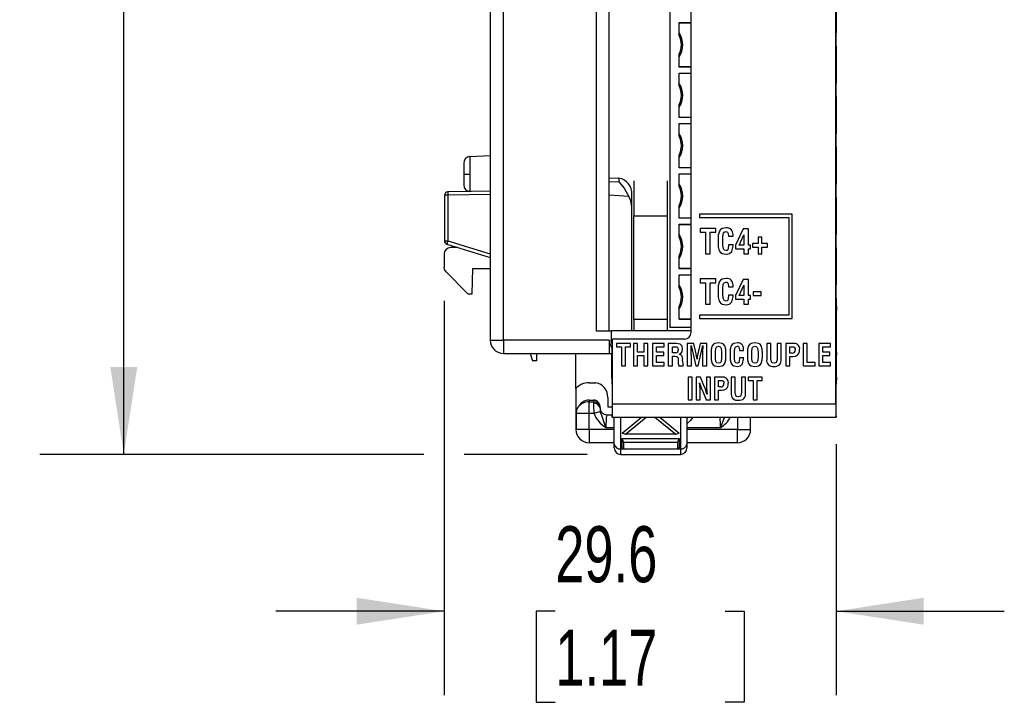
# Model space of a CAD drawing. Header units: millimetres. Extents: x 0 to 559, y 0 to 432.
# Tile 3 of 22: x 117 to 191, y 81 to 132. Entities that reach past the tile are written whole.
import ezdxf

# ---------------------------------------------------------------- set-up
doc = ezdxf.new("R2010")
doc.units = ezdxf.units.MM
doc.header["$LTSCALE"] = 2
doc.layers.add('DIMENSIONS', color=140, linetype='Continuous', lineweight=25)
doc.styles.add('SLDTEXTSTYLE0', font='TXT', dxfattribs={"width": 0.7})
doc.dimstyles.new('SLDDIMSTYLE0', dxfattribs={"dimtxt": 4.316016, "dimasz": 6.604, "dimexe": 0, "dimexo": 0.0625, "dimgap": 1.079004, "dimtad": 0, "dimtih": 1, "dimtoh": 1, "dimdec": 1, "dimrnd": 1e-09, "dimzin": 12, "dimdsep": 46, "dimtxsty": 'SLDTEXTSTYLE0', "dimsah": 1, "dimcen": 0.09, "dimadec": 0, "dimazin": 3, "dimtfac": 1, "dimtdec": 1, "dimtmove": 0, "dimatfit": 0, "dimfxl": 0, "dimfrac": 2, "dimtolj": 1, "dimtzin": 12, "dimarcsym": 0})
doc.dimstyles.new('SLDDIMSTYLE1', dxfattribs={"dimtxt": 4.316016, "dimasz": 6.604, "dimexe": 0, "dimexo": 0.0625, "dimgap": 1.079004, "dimtad": 0, "dimtih": 1, "dimtoh": 1, "dimdec": 1, "dimrnd": 1e-09, "dimzin": 12, "dimdsep": 46, "dimtxsty": 'SLDTEXTSTYLE0', "dimsah": 1, "dimcen": 0.09, "dimadec": 0, "dimazin": 3, "dimtfac": 1, "dimtdec": 1, "dimtofl": 0, "dimtmove": 0, "dimatfit": 3, "dimfxl": 0, "dimfrac": 2, "dimtolj": 1, "dimtzin": 12, "dimarcsym": 0})

# ---------------------------------------------------------------- blocks, each defined once
blk = doc.blocks.new('_D')
at = {"layer": 'DIMENSIONS'}
for p, q in [((148.621, 111.239), (148.621, 81.437)), ((178.24, 100.406), (178.24, 81.437)), ((148.621, 87.787), (135.921, 87.787)), ((157.018, 87.787), (155.568, 87.787)), ((155.568, 87.787), (155.568, 80.927)), ((169.843, 87.787), (171.292, 87.787)), ((171.292, 87.787), (171.292, 80.927)), ((178.24, 87.787), (190.94, 87.787)), ((155.568, 80.927), (157.018, 80.927)), ((171.292, 80.927), (169.843, 80.927))]:
    blk.add_line(p, q, dxfattribs=at)
for points in [[(148.621, 87.787), (142.017, 88.803), (142.017, 86.771)], [(178.24, 87.787), (184.844, 86.771), (184.844, 88.803)]]:
    blk.add_solid(points, dxfattribs=at)
at = {"layer": 'DIMENSIONS', "char_height": 4.2333, "attachment_point": 1, "style": 'SLDTEXTSTYLE0'}
for s, insert in [('29.6', (157.018, 94.21)), ('1.17', (157.018, 86.384))]:
    blk.add_mtext(s, dxfattribs=dict(at, insert=insert))
blk = doc.blocks.new('_D_1')
at = {"layer": 'DIMENSIONS'}
for p, q in [((158.911, 193.372), (118.076, 193.372)), ((124.426, 193.372), (124.426, 154.33)), ((118.013, 146.504), (116.564, 146.504)), ((116.564, 146.504), (116.564, 139.645)), ((130.839, 146.504), (132.288, 146.504)), ((132.288, 146.504), (132.288, 139.645)), ((116.564, 139.645), (118.013, 139.645)), ((132.288, 139.645), (130.839, 139.645)), ((124.426, 99.637), (124.426, 138.679)), ((147.097, 99.637), (118.076, 99.637)), ((159.431, 99.637), (150.145, 99.637))]:
    blk.add_line(p, q, dxfattribs=at)
for points in [[(124.426, 193.372), (123.41, 186.768), (125.442, 186.768)], [(124.426, 99.637), (125.442, 106.241), (123.41, 106.241)]]:
    blk.add_solid(points, dxfattribs=at)
at = {"layer": 'DIMENSIONS', "char_height": 4.2333, "attachment_point": 1, "style": 'SLDTEXTSTYLE0'}
for s, insert in [('93.7', (118.013, 152.928)), ('3.69', (118.013, 145.102))]:
    blk.add_mtext(s, dxfattribs=dict(at, insert=insert))

msp = doc.modelspace()

# ---------------------------------------------------------------- linework, layer by layer
for p, q in [((152.101, 183.272), (152.101, 108.272)), ((153.101, 108.272), (153.101, 183.272)), ((178.214, 103.446), (178.214, 181.446)), ((160.101, 180.072), (160.101, 108.972)), ((161.101, 108.972), (161.101, 180.072)), ((165.673, 178.572), (165.673, 109.237)), ((167.279, 108.846), (167.279, 178.946)), ((178.257, 131.491), (178.257, 134.301)), ((166.373, 132.262), (167.279, 132.262)), ((166.373, 131.291), (166.373, 132.262)), ((166.373, 132.251), (167.279, 132.251)), ((178.257, 131.491), (178.223, 131.491)), ((178.223, 130.491), (178.223, 131.491)), ((178.251, 130.491), (178.251, 131.491)), ((178.223, 130.491), (178.257, 130.491)), ((178.257, 127.681), (178.257, 130.491)), ((166.373, 128.902), (166.373, 129.873)), ((167.279, 128.913), (166.373, 128.913)), ((167.279, 128.902), (166.373, 128.902)), ((166.373, 128.452), (167.279, 128.452)), ((166.373, 127.481), (166.373, 128.452)), ((166.373, 128.441), (167.279, 128.441)), ((178.257, 127.681), (178.223, 127.681)), ((178.223, 126.681), (178.223, 127.681)), ((178.251, 126.681), (178.251, 127.681)), ((178.223, 126.681), (178.257, 126.681)), ((178.257, 123.871), (178.257, 126.681)), ((166.373, 125.092), (166.373, 126.063)), ((167.279, 125.103), (166.373, 125.103)), ((167.279, 125.092), (166.373, 125.092)), ((166.373, 124.647), (167.279, 124.647)), ((166.373, 123.676), (166.373, 124.647)), ((166.373, 124.636), (167.279, 124.636)), ((178.257, 123.871), (178.223, 123.871)), ((178.223, 122.871), (178.223, 123.871)), ((178.251, 122.871), (178.251, 123.871)), ((178.223, 122.871), (178.257, 122.871)), ((178.257, 120.061), (178.257, 122.871)), ((150.575, 122.142), (152.101, 122.222)), ((150.575, 122.142), (150.575, 120.822)), ((166.373, 121.287), (166.373, 122.258)), ((150.101, 121.643), (150.101, 120.822)), ((167.279, 121.298), (166.373, 121.298)), ((167.279, 121.287), (166.373, 121.287)), ((150.101, 120.822), (150.101, 120.001)), ((150.101, 120.822), (150.575, 120.822)), ((150.575, 120.822), (150.575, 119.502)), ((161.101, 120.533), (161.831, 120.502)), ((161.831, 120.502), (161.831, 120.239)), ((166.373, 120.837), (167.279, 120.837)), ((166.373, 119.866), (166.373, 120.837)), ((166.373, 120.826), (167.279, 120.826)), ((161.101, 120.26), (161.831, 120.239)), ((162.949, 120.314), (162.949, 117.672)), ((165.483, 120.314), (165.483, 117.672)), ((178.257, 120.061), (178.223, 120.061)), ((178.223, 119.061), (178.223, 120.061)), ((178.251, 119.061), (178.251, 120.061)), ((148.896, 119.216), (148.651, 119.216)), ((148.651, 119.216), (148.651, 115.767)), ((152.101, 119.522), (148.896, 119.466)), ((152.101, 119.272), (148.896, 119.216)), ((148.896, 119.216), (148.896, 115.767)), ((150.669, 119.497), (150.575, 119.502)), ((162.573, 119.12), (161.101, 119.216)), ((162.796, 118.352), (162.796, 119.282)), ((178.223, 119.061), (178.257, 119.061)), ((178.257, 116.251), (178.257, 119.061)), ((162.796, 108.972), (162.796, 118.352)), ((166.373, 117.477), (166.373, 118.448)), ((162.949, 117.672), (165.483, 117.672)), ((162.949, 109.819), (162.949, 117.672)), ((165.483, 117.672), (165.483, 109.819)), ((174.906, 117.783), (167.904, 117.783)), ((167.904, 117.783), (167.904, 117.529)), ((167.904, 117.529), (174.652, 117.529)), ((174.652, 117.529), (174.652, 110.163)), ((174.906, 109.909), (174.906, 117.783)), ((167.279, 117.488), (166.373, 117.488)), ((167.279, 117.477), (166.373, 117.477)), ((166.373, 117.027), (167.279, 117.027)), ((166.373, 116.056), (166.373, 117.027)), ((166.373, 117.016), (167.279, 117.016)), ((169.137, 116.701), (167.959, 116.701)), ((167.959, 116.701), (167.959, 116.422)), ((167.959, 116.422), (168.375, 116.422)), ((168.375, 116.422), (168.375, 114.804)), ((168.724, 114.804), (168.724, 116.422)), ((168.724, 116.422), (169.137, 116.422)), ((169.137, 116.422), (169.137, 116.701)), ((170.11, 116.116), (170.46, 116.116)), ((171.22, 116.675), (170.645, 115.458)), ((170.906, 115.458), (171.255, 116.237)), ((171.609, 116.675), (171.22, 116.675)), ((171.255, 116.237), (171.26, 116.237)), ((171.26, 116.237), (171.26, 115.458)), ((171.609, 115.458), (171.609, 116.675)), ((172.34, 116.051), (172.34, 115.575)), ((172.618, 116.051), (172.34, 116.051)), ((172.618, 115.575), (172.618, 116.051)), ((178.257, 116.251), (178.223, 116.251)), ((178.223, 115.251), (178.223, 116.251)), ((178.251, 115.251), (178.251, 116.251)), ((148.651, 115.767), (148.896, 115.767)), ((148.827, 115.528), (152.101, 114.522)), ((148.896, 115.767), (152.101, 114.782)), ((169.315, 115.906), (169.315, 115.632)), ((169.683, 115.452), (169.683, 115.985)), ((170.463, 115.476), (170.111, 115.476)), ((170.645, 115.458), (170.645, 115.179)), ((171.26, 115.458), (170.906, 115.458)), ((171.772, 115.458), (171.609, 115.458)), ((171.772, 115.179), (171.772, 115.458)), ((171.911, 115.575), (171.911, 115.296)), ((172.34, 115.575), (171.911, 115.575)), ((171.911, 115.296), (172.34, 115.296)), ((172.34, 115.296), (172.34, 114.804)), ((173.049, 115.575), (172.618, 115.575)), ((172.618, 115.296), (173.049, 115.296)), ((172.618, 114.804), (172.618, 115.296)), ((173.049, 115.296), (173.049, 115.575)), ((148.621, 114.772), (148.621, 113.779)), ((149.66, 115.272), (149.121, 115.272)), ((166.373, 113.667), (166.373, 114.638)), ((168.375, 114.804), (168.724, 114.804)), ((170.645, 115.179), (171.26, 115.179)), ((171.26, 115.179), (171.26, 114.804)), ((171.26, 114.804), (171.609, 114.804)), ((171.609, 115.179), (171.772, 115.179)), ((171.609, 114.804), (171.609, 115.179)), ((172.34, 114.804), (172.618, 114.804)), ((178.223, 115.251), (178.257, 115.251)), ((178.257, 112.441), (178.257, 115.251)), ((148.767, 113.426), (150.421, 111.772)), ((150.734, 111.772), (150.801, 113.672)), ((150.801, 113.672), (152.101, 113.672)), ((167.279, 113.678), (166.373, 113.678)), ((167.279, 113.667), (166.373, 113.667)), ((166.373, 113.217), (167.279, 113.217)), ((166.373, 112.246), (166.373, 113.217)), ((166.373, 113.206), (167.279, 113.206)), ((169.137, 112.891), (167.959, 112.891)), ((167.959, 112.891), (167.959, 112.612)), ((167.959, 112.612), (168.375, 112.612)), ((168.375, 112.612), (168.375, 110.994)), ((168.724, 110.994), (168.724, 112.612)), ((168.724, 112.612), (169.137, 112.612)), ((169.137, 112.612), (169.137, 112.891)), ((171.22, 112.865), (170.645, 111.648)), ((170.906, 111.648), (171.255, 112.427)), ((171.609, 112.865), (171.22, 112.865)), ((171.255, 112.427), (171.26, 112.427)), ((171.26, 112.427), (171.26, 111.648)), ((171.609, 111.648), (171.609, 112.865)), ((178.257, 112.441), (178.223, 112.441)), ((178.223, 111.441), (178.223, 112.441)), ((178.251, 111.441), (178.251, 112.441)), ((150.421, 111.772), (150.734, 111.772)), ((169.315, 112.096), (169.315, 111.822)), ((169.683, 111.642), (169.683, 112.175)), ((170.11, 112.306), (170.46, 112.306)), ((170.463, 111.666), (170.111, 111.666)), ((170.645, 111.648), (170.645, 111.369)), ((171.26, 111.648), (170.906, 111.648)), ((171.772, 111.648), (171.609, 111.648)), ((171.772, 111.369), (171.772, 111.648)), ((171.966, 111.929), (171.966, 111.651)), ((172.569, 111.929), (171.966, 111.929)), ((171.966, 111.651), (172.569, 111.651)), ((172.569, 111.651), (172.569, 111.929)), ((166.373, 109.857), (166.373, 110.828)), ((168.375, 110.994), (168.724, 110.994)), ((170.645, 111.369), (171.26, 111.369)), ((171.26, 111.369), (171.26, 110.994)), ((171.26, 110.994), (171.609, 110.994)), ((171.609, 111.369), (171.772, 111.369)), ((171.609, 110.994), (171.609, 111.369)), ((178.223, 111.441), (178.257, 111.441)), ((178.257, 110.807), (178.257, 111.441)), ((167.904, 110.163), (167.904, 109.909)), ((174.652, 110.163), (167.904, 110.163)), ((178.251, 108.272), (178.251, 110.417)), ((165.483, 109.819), (162.949, 109.819)), ((162.949, 109.819), (162.949, 108.972)), ((165.483, 109.819), (165.483, 108.972)), ((166.373, 109.868), (167.279, 109.868)), ((166.373, 109.857), (167.279, 109.857)), ((167.904, 109.909), (174.906, 109.909)), ((178.249, 109.941), (178.249, 107.673)), ((160.101, 108.972), (161.251, 108.972)), ((161.251, 108.972), (161.251, 108.272)), ((167.279, 108.972), (161.251, 108.972)), ((167.279, 109.237), (165.673, 109.237)), ((152.101, 108.272), (153.101, 108.272)), ((161.101, 108.272), (153.101, 108.272)), ((153.101, 108.272), (153.101, 107.272)), ((161.101, 108.272), (161.101, 107.272)), ((161.251, 108.272), (161.31, 108.272)), ((161.31, 107.976), (161.251, 108.272)), ((161.31, 107.673), (161.31, 108.346)), ((161.31, 108.346), (161.345, 108.346)), ((161.345, 103.446), (161.345, 108.346)), ((166.779, 108.346), (161.345, 108.346)), ((162.699, 108.022), (161.644, 108.022)), ((161.644, 108.022), (161.644, 107.773)), ((162.699, 107.773), (162.699, 108.022)), ((162.929, 108.022), (162.929, 106.322)), ((163.241, 108.022), (162.929, 108.022)), ((163.241, 107.35), (163.241, 108.022)), ((163.706, 108.022), (163.706, 107.35)), ((164.019, 108.022), (163.706, 108.022)), ((164.019, 106.322), (164.019, 108.022)), ((164.366, 108.022), (164.366, 106.322)), ((165.256, 108.022), (164.366, 108.022)), ((165.256, 107.773), (165.256, 108.022)), ((165.552, 108.022), (165.552, 106.324)), ((166.154, 108.022), (165.552, 108.022)), ((166.99, 108.022), (166.99, 106.322)), ((167.494, 108.022), (166.99, 108.022)), ((167.275, 107.877), (167.287, 107.878)), ((167.287, 107.878), (167.626, 106.322)), ((167.667, 107.238), (167.494, 108.022)), ((167.956, 108.022), (167.783, 107.238)), ((167.822, 106.322), (168.168, 107.878)), ((168.458, 108.022), (167.956, 108.022)), ((168.168, 107.878), (168.173, 107.878)), ((168.458, 106.322), (168.458, 108.022)), ((172.993, 108.022), (172.993, 106.831)), ((173.306, 108.022), (172.993, 108.022)), ((173.306, 106.858), (173.306, 108.022)), ((174.083, 108.022), (173.771, 108.022)), ((173.771, 108.022), (173.771, 106.858)), ((174.083, 106.83), (174.083, 108.022)), ((174.431, 108.022), (174.431, 106.322)), ((175.076, 108.022), (174.431, 108.022)), ((175.742, 108.022), (175.742, 106.322)), ((176.055, 108.022), (175.742, 108.022)), ((176.055, 106.572), (176.055, 108.022)), ((176.928, 108.022), (176.928, 106.322)), ((177.817, 108.022), (176.928, 108.022)), ((177.817, 107.773), (177.817, 108.022)), ((153.101, 107.272), (161.101, 107.272)), ((155.133, 107.272), (155.301, 106.712)), ((155.601, 107.272), (155.601, 106.712)), ((158.576, 104.613), (158.576, 107.272)), ((161.101, 107.272), (161.31, 107.272)), ((161.301, 107.172), (161.301, 107.173)), ((161.301, 105.446), (161.301, 107.172)), ((161.644, 107.773), (162.016, 107.773)), ((162.016, 107.773), (162.016, 106.322)), ((162.329, 107.773), (162.699, 107.773)), ((162.329, 106.322), (162.329, 107.773)), ((163.706, 107.35), (163.241, 107.35)), ((164.679, 107.773), (165.256, 107.773)), ((164.679, 107.35), (164.679, 107.773)), ((165.21, 107.35), (164.679, 107.35)), ((165.21, 107.1), (165.21, 107.35)), ((165.864, 107.773), (166.106, 107.773)), ((165.864, 107.308), (165.864, 107.773)), ((166.119, 107.307), (165.864, 107.308)), ((166.378, 107.203), (166.378, 107.208)), ((168.786, 107.31), (168.787, 107.064)), ((169.116, 106.904), (169.116, 107.381)), ((169.585, 107.372), (169.585, 106.931)), ((169.915, 107.064), (169.915, 107.31)), ((170.224, 107.31), (170.224, 107.064)), ((170.554, 106.904), (170.554, 107.381)), ((170.937, 107.498), (171.25, 107.498)), ((171.536, 107.31), (171.536, 107.064)), ((171.866, 106.904), (171.866, 107.381)), ((172.335, 107.372), (172.335, 106.931)), ((172.664, 107.064), (172.665, 107.31)), ((174.743, 107.773), (174.889, 107.773)), ((174.743, 107.286), (174.743, 107.773)), ((174.915, 107.286), (174.743, 107.286)), ((177.241, 107.773), (177.817, 107.773)), ((177.241, 107.35), (177.241, 107.773)), ((177.772, 107.35), (177.241, 107.35)), ((177.772, 107.1), (177.772, 107.35)), ((178.257, 107.173), (178.257, 107.172)), ((178.257, 105.446), (178.257, 107.172)), ((155.601, 106.712), (155.301, 106.712)), ((163.241, 107.1), (163.706, 107.1)), ((163.241, 106.322), (163.241, 107.1)), ((163.706, 107.1), (163.706, 106.322)), ((164.679, 107.1), (165.21, 107.1)), ((164.679, 106.572), (164.679, 107.1)), ((165.256, 106.572), (164.679, 106.572)), ((165.256, 106.322), (165.256, 106.572)), ((165.864, 106.324), (165.864, 107.058)), ((165.864, 107.058), (165.922, 107.058)), ((166.689, 106.324), (166.689, 106.36)), ((167.302, 106.322), (167.302, 106.86)), ((167.732, 106.844), (167.727, 106.844)), ((168.145, 106.86), (168.146, 106.322)), ((171.253, 106.924), (170.937, 106.924)), ((174.743, 107.037), (174.958, 107.037)), ((174.743, 106.322), (174.743, 107.037)), ((176.645, 106.572), (176.055, 106.572)), ((176.645, 106.322), (176.645, 106.572)), ((177.241, 107.1), (177.772, 107.1)), ((177.241, 106.572), (177.241, 107.1)), ((177.817, 106.572), (177.241, 106.572)), ((177.817, 106.322), (177.817, 106.572)), ((162.016, 106.322), (162.329, 106.322)), ((162.929, 106.322), (163.241, 106.322)), ((163.706, 106.322), (164.019, 106.322)), ((164.366, 106.322), (165.256, 106.322)), ((165.552, 106.324), (165.864, 106.324)), ((166.342, 106.324), (166.689, 106.324)), ((166.99, 106.322), (167.302, 106.322)), ((167.626, 106.322), (167.822, 106.322)), ((168.146, 106.322), (168.458, 106.322)), ((174.431, 106.322), (174.743, 106.322)), ((175.742, 106.322), (176.645, 106.322)), ((176.928, 106.322), (177.817, 106.322)), ((159.576, 105.054), (160.006, 105.054)), ((161.31, 104.946), (161.31, 102.946)), ((167.048, 105.472), (167.048, 103.772)), ((167.36, 105.472), (167.048, 105.472)), ((167.36, 103.772), (167.36, 105.472)), ((167.657, 105.472), (167.657, 103.772)), ((167.982, 105.472), (167.657, 105.472)), ((167.921, 105.052), (167.925, 105.052)), ((168.242, 104.852), (167.982, 105.472)), ((168.748, 105.472), (168.435, 105.472)), ((168.435, 105.472), (168.435, 105.138)), ((168.748, 103.772), (168.748, 105.472)), ((169.045, 105.472), (169.045, 103.772)), ((169.69, 105.472), (169.045, 105.472)), ((169.357, 105.223), (169.503, 105.223)), ((169.357, 104.736), (169.357, 105.223)), ((170.306, 105.472), (170.306, 104.281)), ((170.619, 105.472), (170.306, 105.472)), ((170.619, 104.308), (170.619, 105.472)), ((171.396, 105.472), (171.084, 105.472)), ((171.084, 105.472), (171.084, 104.308)), ((171.396, 104.28), (171.396, 105.472)), ((172.649, 105.472), (171.594, 105.472)), ((171.594, 105.472), (171.594, 105.223)), ((171.594, 105.223), (171.966, 105.223)), ((171.966, 105.223), (171.966, 103.772)), ((172.279, 105.223), (172.649, 105.223)), ((172.279, 103.772), (172.279, 105.223)), ((172.649, 105.223), (172.649, 105.472)), ((178.249, 102.946), (178.249, 104.946)), ((158.576, 104.613), (158.576, 101.522)), ((168.161, 104.377), (168.421, 103.772)), ((168.482, 104.177), (168.478, 104.178)), ((169.528, 104.736), (169.357, 104.736)), ((169.357, 104.487), (169.572, 104.487)), ((169.357, 103.772), (169.357, 104.487)), ((159.576, 103.739), (159.576, 103.611)), ((159.576, 103.739), (159.926, 103.739)), ((159.576, 102.745), (159.576, 103.611)), ((159.576, 103.611), (159.914, 103.611)), ((159.926, 103.739), (159.914, 103.611)), ((160.981, 103.93), (160.981, 103.228)), ((161.345, 103.446), (178.214, 103.446)), ((167.048, 103.772), (167.36, 103.772)), ((167.657, 103.772), (167.97, 103.772)), ((167.97, 103.772), (167.97, 104.092)), ((168.421, 103.772), (168.748, 103.772)), ((169.045, 103.772), (169.357, 103.772)), ((171.966, 103.772), (172.279, 103.772)), ((158.615, 102.745), (159.576, 102.745)), ((158.615, 101.522), (158.615, 102.745)), ((159.576, 101.522), (159.576, 102.745)), ((159.576, 102.745), (159.946, 102.745)), ((159.946, 102.745), (160.419, 102.876)), ((160.41, 103.125), (160.414, 103.142)), ((160.414, 103.181), (160.414, 103.177)), ((160.414, 103.177), (160.414, 103.142)), ((160.981, 103.228), (161.31, 103.228)), ((160.907, 102.634), (161.312, 102.634)), ((161.327, 102.446), (161.318, 102.446)), ((161.327, 102.446), (178.231, 102.446)), ((161.471, 100.404), (161.471, 102.446)), ((161.971, 100.051), (161.971, 102.446)), ((162.071, 101.253), (163.522, 102.446)), ((162.325, 101.158), (163.89, 102.446)), ((164.551, 102.446), (166.117, 101.158)), ((164.92, 102.446), (166.371, 101.253)), ((166.471, 102.446), (166.471, 100.051)), ((166.971, 102.446), (166.971, 100.404)), ((170.776, 102.446), (170.776, 101.522)), ((171.736, 102.446), (171.736, 101.522)), ((171.776, 101.522), (171.776, 102.446)), ((178.24, 102.446), (178.231, 102.446)), ((158.615, 101.522), (158.576, 101.522)), ((159.576, 101.522), (158.615, 101.522)), ((159.576, 101.522), (159.576, 100.522)), ((161.471, 101.522), (159.576, 101.522)), ((160.85, 101.673), (161.471, 101.673)), ((162.071, 101.253), (162.325, 101.158)), ((166.117, 101.158), (162.325, 101.158)), ((166.117, 101.158), (166.371, 101.253)), ((166.971, 101.673), (169.501, 101.673)), ((170.776, 101.522), (166.971, 101.522)), ((170.776, 100.522), (170.776, 101.522)), ((170.776, 101.522), (171.736, 101.522)), ((171.736, 101.522), (171.776, 101.522)), ((161.471, 100.522), (159.576, 100.522)), ((162.071, 100.829), (166.371, 100.829)), ((162.071, 100.121), (162.071, 100.829)), ((162.187, 100.569), (162.071, 100.829)), ((162.187, 100.569), (162.187, 100.027)), ((162.187, 100.569), (166.254, 100.569)), ((166.371, 100.829), (166.254, 100.569)), ((166.254, 100.569), (166.254, 100.027)), ((166.371, 100.829), (166.371, 100.121)), ((170.776, 100.522), (166.971, 100.522)), ((161.471, 100.137), (161.471, 100.404)), ((161.971, 99.637), (161.971, 100.051)), ((161.971, 100.051), (162.158, 100.051)), ((162.071, 100.121), (162.187, 100.027)), ((166.254, 100.027), (162.187, 100.027)), ((166.371, 100.121), (166.254, 100.027)), ((166.283, 100.051), (166.471, 100.051)), ((166.471, 100.051), (166.471, 99.637)), ((166.971, 100.404), (166.971, 100.137)), ((161.971, 99.637), (166.471, 99.637))]:
    msp.add_line(p, q)
at = {"flags": 128}
for points in [[(161.831, 120.239), (162.23, 119.744), (162.573, 119.12)], [(162.796, 118.352), (162.724, 118.806), (162.573, 119.12)], [(169.936, 116.748), (169.636, 116.699), (169.505, 116.624), (169.415, 116.502), (169.333, 116.21), (169.315, 115.906)], [(169.683, 115.985), (169.708, 116.293), (169.736, 116.365), (169.789, 116.421), (169.934, 116.469)], [(169.934, 116.469), (169.988, 116.458), (170.035, 116.43), (170.067, 116.385), (170.083, 116.333), (170.11, 116.116)], [(170.46, 116.116), (170.458, 116.198), (170.452, 116.262)], [(169.315, 115.632), (169.325, 115.318), (169.402, 115.014), (169.492, 114.887), (169.627, 114.807), (169.936, 114.757)], [(169.934, 115.035), (169.803, 115.073), (169.752, 115.119), (169.721, 115.18), (169.683, 115.452)], [(170.111, 115.476), (170.092, 115.215), (170.047, 115.094), (169.997, 115.053), (169.934, 115.035)], [(169.936, 114.757), (170.184, 114.805), (170.364, 114.979), (170.456, 115.366)], [(170.456, 115.366), (170.46, 115.427), (170.463, 115.476)], [(148.767, 113.426), (148.65, 113.61), (148.621, 113.779)], [(169.936, 112.938), (169.636, 112.889), (169.505, 112.814), (169.415, 112.692), (169.333, 112.4), (169.315, 112.096)], [(169.683, 112.175), (169.708, 112.483), (169.736, 112.555), (169.789, 112.611), (169.934, 112.659)], [(169.934, 112.659), (169.988, 112.648), (170.035, 112.62), (170.067, 112.575), (170.083, 112.523), (170.11, 112.306)], [(170.46, 112.306), (170.458, 112.388), (170.452, 112.452)], [(169.315, 111.822), (169.325, 111.508), (169.402, 111.204), (169.492, 111.077), (169.627, 110.997), (169.936, 110.947)], [(169.934, 111.225), (169.803, 111.263), (169.752, 111.309), (169.721, 111.37), (169.683, 111.642)], [(170.111, 111.666), (170.092, 111.405), (170.047, 111.284), (169.997, 111.243), (169.934, 111.225)], [(170.456, 111.556), (170.46, 111.617), (170.463, 111.666)], [(169.936, 110.947), (170.184, 110.995), (170.364, 111.169), (170.456, 111.556)], [(166.641, 107.615), (166.603, 107.814), (166.464, 107.958), (166.154, 108.022)], [(167.302, 106.86), (167.295, 107.43), (167.275, 107.877)], [(168.173, 107.878), (168.15, 107.308), (168.145, 106.86)], [(169.351, 108.064), (169.081, 108.021), (168.961, 107.955), (168.878, 107.847), (168.803, 107.584), (168.786, 107.31)], [(169.915, 107.31), (169.898, 107.584), (169.823, 107.847), (169.74, 107.955), (169.621, 108.021), (169.351, 108.064)], [(170.78, 108.064), (170.512, 108.021), (170.394, 107.953), (170.314, 107.844), (170.241, 107.582), (170.224, 107.31)], [(172.1, 108.064), (171.83, 108.021), (171.711, 107.955), (171.628, 107.847), (171.553, 107.584), (171.536, 107.31)], [(172.665, 107.31), (172.648, 107.584), (172.573, 107.847), (172.49, 107.955), (172.37, 108.021), (172.1, 108.064)], [(166.106, 107.773), (166.203, 107.759), (166.28, 107.7), (166.31, 107.55)], [(166.378, 107.208), (166.517, 107.263), (166.603, 107.383), (166.641, 107.615)], [(167.727, 106.844), (167.699, 107.065), (167.667, 107.238)], [(167.783, 107.238), (167.75, 107.018), (167.732, 106.844)], [(169.116, 107.381), (169.141, 107.66), (169.168, 107.724), (169.218, 107.774), (169.351, 107.814)], [(169.351, 107.814), (169.42, 107.801), (169.483, 107.769), (169.53, 107.717), (169.557, 107.652), (169.585, 107.372)], [(170.554, 107.381), (170.577, 107.657), (170.602, 107.721), (170.649, 107.772), (170.779, 107.814)], [(170.779, 107.814), (170.827, 107.804), (170.869, 107.779), (170.898, 107.739), (170.912, 107.693), (170.937, 107.498)], [(171.25, 107.498), (171.248, 107.571), (171.243, 107.628)], [(171.866, 107.381), (171.89, 107.66), (171.918, 107.724), (171.967, 107.774), (172.1, 107.814)], [(172.1, 107.814), (172.17, 107.801), (172.233, 107.769), (172.28, 107.717), (172.306, 107.652), (172.335, 107.372)], [(174.889, 107.773), (175.016, 107.763), (175.063, 107.747), (175.103, 107.718), (175.14, 107.638), (175.147, 107.55)], [(174.958, 107.037), (175.168, 107.063), (175.317, 107.139)], [(165.922, 107.058), (166.077, 107.055), (166.198, 107.035)], [(166.198, 107.035), (166.269, 106.983), (166.299, 106.898), (166.308, 106.757)], [(166.308, 106.757), (166.313, 106.513), (166.342, 106.324)], [(168.787, 107.064), (168.796, 106.781), (168.866, 106.507), (168.95, 106.394), (169.072, 106.324), (169.351, 106.28)], [(169.351, 106.53), (169.231, 106.562), (169.183, 106.602), (169.152, 106.656), (169.116, 106.904)], [(169.351, 106.28), (169.63, 106.324), (169.752, 106.394), (169.835, 106.508), (169.906, 106.781), (169.915, 107.064)], [(169.585, 106.931), (169.555, 106.668), (169.527, 106.609), (169.478, 106.564), (169.351, 106.53)], [(170.224, 107.064), (170.233, 106.783), (170.302, 106.511), (170.383, 106.396), (170.503, 106.325), (170.78, 106.28)], [(170.779, 106.53), (170.661, 106.563), (170.615, 106.605), (170.588, 106.66), (170.554, 106.904)], [(170.937, 106.924), (170.92, 106.691), (170.88, 106.582), (170.835, 106.546), (170.779, 106.53)], [(170.78, 106.28), (171.003, 106.324), (171.164, 106.479), (171.246, 106.826)], [(171.246, 106.826), (171.25, 106.881), (171.253, 106.924)], [(171.536, 107.064), (171.545, 106.781), (171.616, 106.507), (171.699, 106.394), (171.822, 106.324), (172.1, 106.28)], [(172.1, 106.53), (171.98, 106.562), (171.932, 106.602), (171.902, 106.656), (171.866, 106.904)], [(172.1, 106.28), (172.379, 106.324), (172.502, 106.394), (172.585, 106.508), (172.655, 106.781), (172.664, 107.064)], [(172.335, 106.931), (172.305, 106.668), (172.276, 106.609), (172.227, 106.564), (172.1, 106.53)], [(173.543, 106.53), (173.427, 106.55), (173.377, 106.58), (173.342, 106.627), (173.306, 106.858)], [(173.771, 106.858), (173.737, 106.63), (173.704, 106.583), (173.656, 106.551), (173.543, 106.53)], [(160.006, 105.054), (160.05, 105.053), (160.084, 105.051)], [(167.954, 104.567), (167.937, 104.839), (167.921, 105.052)], [(167.925, 105.052), (168.045, 104.67), (168.161, 104.377)], [(168.435, 105.138), (168.441, 104.87), (168.451, 104.66)], [(169.503, 105.223), (169.63, 105.213), (169.677, 105.197), (169.717, 105.168), (169.754, 105.088), (169.761, 105)], [(167.97, 104.092), (167.964, 104.358), (167.954, 104.567)], [(168.478, 104.178), (168.357, 104.56), (168.242, 104.852)], [(168.451, 104.66), (168.467, 104.39), (168.482, 104.177)], [(169.572, 104.487), (169.782, 104.513), (169.93, 104.589)], [(170.856, 103.98), (170.74, 104), (170.69, 104.03), (170.655, 104.077), (170.619, 104.308)], [(171.084, 104.308), (171.05, 104.08), (171.017, 104.033), (170.969, 104.001), (170.856, 103.98)], [(159.914, 103.611), (159.912, 103.554), (159.91, 103.505)], [(158.615, 102.745), (158.648, 102.994), (158.745, 103.226)], [(160.414, 103.177), (160.411, 103.149), (160.41, 103.125)], [(167.093, 102.446), (167.069, 102.431), (166.971, 102.374)], [(167.417, 102.446), (167.223, 102.209), (166.971, 101.943), (166.971, 101.942)], [(169.785, 102.446), (169.766, 102.392), (169.642, 102.069), (169.501, 101.673)]]:
    msp.add_lwpolyline(points, dxfattribs=at)
for centre, radius, start, end in [((165.067, 130.582), 1.586, 325.43703, 34.56299), ((165.067, 130.582), 1.486, 331.51075, 28.48925), ((165.067, 126.772), 1.586, 325.43706, 34.56296), ((165.067, 126.772), 1.486, 331.51075, 28.48925), ((165.067, 122.967), 1.586, 325.43703, 34.56299), ((165.067, 122.967), 1.486, 331.51075, 28.48925), ((150.601, 121.643), 0.5, 93, 180), ((161.66, 119.375), 1.139, 355.29542, 81.39581), ((150.601, 120.001), 0.5, 180, 267), ((165.067, 119.157), 1.586, 325.43706, 34.56296), ((165.067, 119.157), 1.486, 331.51075, 28.48925), ((148.901, 119.216), 0.25, 91, 180), ((152.478, 119.341), 3.584, 178.00162, 181.99838), ((165.067, 115.347), 1.586, 325.43703, 34.56299), ((165.067, 115.347), 1.486, 331.51075, 28.48925), ((169.971, 116.268), 0.481, 359.26967, 94.20681), ((148.901, 115.767), 0.25, 180, 252.91496), ((152.438, 114.614), 3.724, 161.96183, 165.78941), ((149.121, 114.772), 0.5, 90, 180), ((165.067, 111.537), 1.586, 325.43703, 34.56299), ((169.971, 112.458), 0.481, 359.26967, 94.20681), ((165.067, 111.537), 1.486, 331.51075, 28.48925), ((210.153, 110.052), 31.904, 178.64492, 180.2003), ((166.779, 108.846), 0.5, 270, 0), ((153.101, 108.272), 1, 180, 270), ((162.101, 108.272), 1, 180, 220.20463), ((170.812, 107.634), 0.431, 359.26967, 94.20681), ((175.071, 107.61), 0.412, 350.32393, 89.20253), ((152.628, 107.567), 8.682, 357.40298, 0.69907), ((166.103, 107.516), 0.209, 274.46089, 9.38233), ((166.355, 106.935), 0.269, 351.48788, 84.97749), ((174.93, 107.507), 0.222, 266.11078, 11.01354), ((174.99, 107.502), 0.488, 311.96653, 4.55984), ((185.682, 107.546), 7.434, 179.02419, 182.87376), ((167.727, 106.764), 1.113, 173.2579, 201.31128), ((173.463, 106.751), 0.477, 170.41155, 279.28853), ((173.614, 106.75), 0.476, 261.06924, 9.72293), ((159.587, 103.674), 1.38, 90.47941, 137.12096), ((159.907, 103.989), 1.076, 356.8113, 80.5162), ((154.772, 105.082), 6.539, 358.80874, 3.19126), ((169.544, 104.957), 0.222, 266.11078, 11.01354), ((169.685, 105.06), 0.412, 350.32393, 89.20253), ((169.604, 104.952), 0.488, 311.96653, 4.55984), ((186.046, 105.06), 7.798, 177.16262, 180.83738), ((170.776, 104.201), 0.477, 170.41155, 279.28853), ((170.927, 104.2), 0.476, 261.06924, 9.72293), ((159.601, 102.769), 0.971, 91.46309, 151.87086), ((159.556, 102.563), 1.048, 88.91424, 140.73746), ((164.619, 103.344), 4.712, 178.04291, 187.31056), ((159.947, 103.035), 0.472, 11.00459, 94.41677), ((159.931, 103.126), 0.485, 6.54165, 91.99961), ((159.895, 103.22), 0.52, 355.69059, 86.60207), ((145.749, 103.218), 15.597, 357.16262, 0.83738), ((191.29, 103.174), 13.079, 178.80874, 183.19126), ((161.807, 103.397), 1.972, 199.3298, 240.9853), ((161.286, 103.035), 0.881, 174.11977, 190.35521), ((160.912, 103.132), 0.499, 178.88268, 269.42432), ((72.557, 70.741), 93.555, 19.30675, 20.0894), ((167.848, 102.81), 6.539, 178.80874, 183.19126), ((170.451, 102.832), 7.798, 357.16262, 0.83738), ((166.373, 101.828), 5.525, 171.61775, 181.61012), ((161.469, 101.752), 8.033, 359.43667, 4.95478), ((168.618, 103.264), 1.82, 299.04522, 333.28518), ((159.576, 101.522), 1, 180, 270), ((170.776, 101.522), 1, 270, 0), ((161.908, 100.493), 0.446, 191.42175, 278.04947), ((161.971, 100.137), 0.5, 180, 270), ((166.533, 100.493), 0.446, 261.95053, 348.57825), ((166.471, 100.137), 0.5, 270, 0)]:
    msp.add_arc(centre, radius, start, end)

# ---------------------------------------------------------------- dimensions: what is measured, and where the dimension line sits
at = {"layer": 'DIMENSIONS'}
dim = msp.add_linear_dim(base=(124.426, 193.372), p1=(161.971, 99.637), p2=(161.451, 193.372), angle=90, dimstyle='SLDDIMSTYLE1', dxfattribs=at)
dim.commit()
dim.dimension.update_dxf_attribs({"geometry": '_D_1', "text_midpoint": (124.426, 146.504), "dimtype": 160})
dim = msp.add_linear_dim(base=(178.24, 87.787), p1=(148.621, 113.779), p2=(178.24, 102.946), dimstyle='SLDDIMSTYLE0', dxfattribs=at)
dim.commit()
dim.dimension.update_dxf_attribs({"geometry": '_D', "text_midpoint": (163.43, 87.787), "dimtype": 160})

doc.saveas('drawing.dxf')
